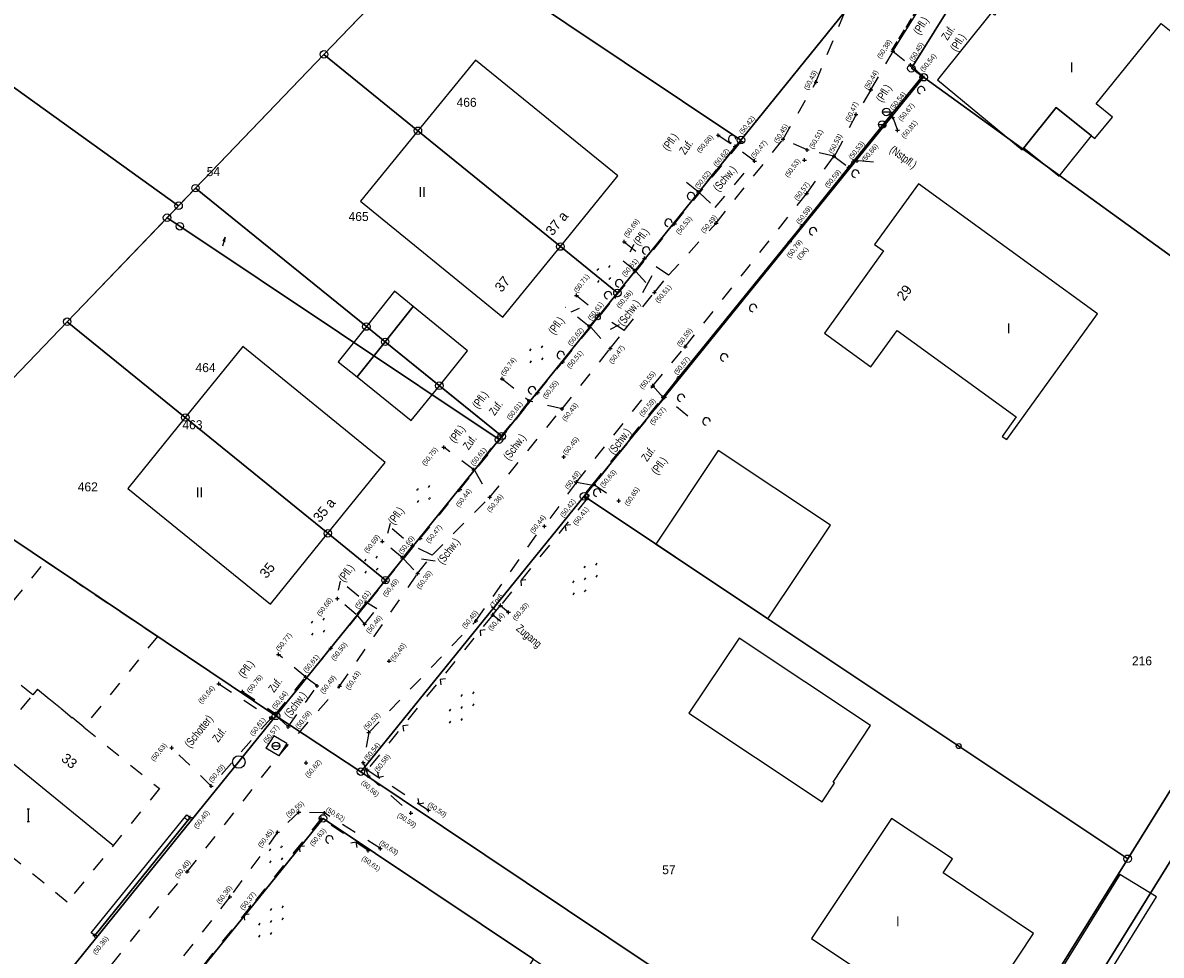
# Model space of a CAD drawing. Extents: x 2408905 to 4819478, y 5786105 to 11573663.
# Tile 30 of 39: x 2410013 to 2410089, y 5786926 to 5786988. Entities that reach past the tile are written whole.
import ezdxf

# ---------------------------------------------------------------- set-up
doc = ezdxf.new("R2010")
doc.units = 0
doc.linetypes.add('DASHED_61', pattern=[0.9, 0.7, -0.2])
doc.linetypes.add('DASHED_70', pattern=[2, 1, -1])
for name, color, linetype in [('K100-FLST_GRENZEN', 40, 'Continuous'), ('K105-FLST_NUMMERN', 40, 'Continuous'), ('K125-GEB_LINIEN', 40, 'Continuous'), ('K130-GEB_TEXTE', 40, 'Continuous'), ('K140-EINGER_GEBFL', 40, 'Continuous'), ('K141-EINGER_GEBTEXT', 40, 'Continuous'), ('K142-EINGER_GEBSYMB', 40, 'Continuous'), ('K145-VERM_PKTE', 7, 'Continuous'), ('STRKAT-TEXTE', 7, 'Continuous'), ('TOP-HOEHENI', 7, 'Continuous'), ('TOP-LINIEN', 7, 'Continuous'), ('TOP-SYMB-STRASSE', 32, 'Continuous'), ('TOP-SYMBOLE', 7, 'Continuous'), ('TOP-TEXTE', 7, 'Continuous')]:
    doc.layers.add(name, color=color, linetype=linetype)
doc.styles.add('SIMPLEX', font='CONTINUOUS')

# ---------------------------------------------------------------- blocks, each defined once
blk = doc.blocks.new('233')
at = {"layer": 'K105-FLST_NUMMERN', "color": 7}
for points in [[(2, 0.5, 0), (0, 0, 0), (2, -0.5, 0)], [(0, 0, 0), (4, 0, 0)]]:
    blk.add_polyline3d(points, dxfattribs=at)
blk = doc.blocks.new('150')
at = {"layer": 'K142-EINGER_GEBSYMB', "color": 7}
for points in [[(0.25, 1.25, 0), (-0.25, 1.25, 0)], [(0, 1.25, 0), (0, -1.25, 0)], [(0.25, -1.25, 0), (-0.25, -1.25, 0)]]:
    blk.add_polyline3d(points, dxfattribs=at)
blk = doc.blocks.new('122')
at = {"color": 11, "linetype": 'Continuous'}
blk.add_circle((0, 0), 1.25, dxfattribs=at)
blk = doc.blocks.new('128')
at = {"color": 250, "linetype": 'Continuous'}
blk.add_circle((0, 0), 0.5, dxfattribs=at)
blk = doc.blocks.new('GRENZSTEIN')
at = {"color": 7, "linetype": 'Continuous'}
blk.add_circle((0, 0), 0.75, dxfattribs=at)
blk = doc.blocks.new('1733')
at = {"color": 250, "linetype": 'Continuous'}
blk.add_circle((0, 0), 0.5, dxfattribs=at)
at = {"layer": 'TOP-SYMB-STRASSE', "color": 250}
blk.add_polyline3d([(-0.5, 0, 0), (0.5, 0, 0)], dxfattribs=at)
blk = doc.blocks.new('168')
at = {"color": 250, "linetype": 'Continuous'}
blk.add_arc((0, 0.001), 1, 318.61027, 221.38965, dxfattribs=at)
blk = doc.blocks.new('179')
at = {"layer": 'TOP-SYMBOLE', "color": 111}
for points in [[(-4, -0.25, 0), (-4, 0.25, 0)], [(-3.5, -0.25, 0), (-3.5, 0.25, 0)], [(-0.25, 2.75, 0), (-0.25, 3.25, 0)], [(0.25, 2.75, 0), (0.25, 3.25, 0)], [(3.5, -0.25, 0), (3.5, 0.25, 0)], [(4, -0.25, 0), (4, 0.25, 0)], [(-0.25, -3.25, 0), (-0.25, -2.75, 0)], [(0.25, -3.25, 0), (0.25, -2.75, 0)]]:
    blk.add_polyline3d(points, dxfattribs=at)
blk = doc.blocks.new('1783')
at = {"layer": 'TOP-SYMBOLE', "color": 250}
blk.add_polyline3d([(-1, 1, 0), (0, 0, 0), (1, 1, 0)], dxfattribs=at)
blk = doc.blocks.new('178')
at = {"layer": 'TOP-SYMBOLE', "color": 111}
for points in [[(-7.75, -0.25, 0), (-7.75, 0.25, 0)], [(-7.25, -0.25, 0), (-7.25, 0.25, 0)], [(-4, 2.75, 0), (-4, 3.25, 0)], [(-3.5, 2.75, 0), (-3.5, 3.25, 0)], [(-0.25, -0.25, 0), (-0.25, 0.25, 0)], [(0.25, -0.25, 0), (0.25, 0.25, 0)], [(3.5, 2.75, 0), (3.5, 3.25, 0)], [(4, 2.75, 0), (4, 3.25, 0)], [(7.25, -0.25, 0), (7.25, 0.25, 0)], [(7.75, -0.25, 0), (7.75, 0.25, 0)], [(-4, -3.25, 0), (-4, -2.75, 0)], [(-3.5, -3.25, 0), (-3.5, -2.75, 0)], [(3.5, -3.25, 0), (3.5, -2.75, 0)], [(4, -3.25, 0), (4, -2.75, 0)]]:
    blk.add_polyline3d(points, dxfattribs=at)
blk = doc.blocks.new('247')
at = {"layer": 'TOP-HOEHENI', "color": 250}
for points in [[(-0.375, 0, 0), (0.375, 0, 0)], [(0, -0.375, 0), (0, 0.375, 0)]]:
    blk.add_polyline3d(points, dxfattribs=at)

msp = doc.modelspace()

# ---------------------------------------------------------------- linework, layer by layer
at = {"layer": 'K100-FLST_GRENZEN', "color": 250}
for points in [[(2410040.494, 5786994.175), (2410041.365, 5786993.592), (2410060.741, 5786980.627), (2410067.991, 5786989.6), (2410066.89, 5786990.493), (2410075.742, 5787004.896), (2410077.177, 5787008.386), (2410077.589, 5787012.05), (2410076.876, 5787014.789), (2410068.82, 5787023.526), (2410040.886, 5786994.581)], [(2409993.273, 5786997.821), (2410023.273, 5786976.251), (2410032.96, 5786986.333), (2410040.886, 5786994.581), (2410021.521, 5787018.415)], [(2410072.913, 5786984.811), (2410097.053, 5786967.359), (2410116.387, 5786991.389), (2410099.428, 5787003.598), (2410090.037, 5787010.36), (2410085.794, 5787005.116), (2410079.656, 5786997.53), (2410072.093, 5786985.404)], [(2409971.067, 5786981.631), (2410005.96, 5786958.23), (2410015.853, 5786968.527), (2410023.273, 5786976.251), (2409993.273, 5786997.821)], [(2410032.96, 5786986.333), (2410039.218, 5786981.245), (2410048.71, 5786973.531), (2410052.512, 5786970.438), (2410060.741, 5786980.627), (2410041.365, 5786993.592), (2410040.494, 5786994.175)], [(2410024.4, 5786977.423), (2410035.784, 5786968.202), (2410040.647, 5786964.261), (2410044.804, 5786960.892), (2410052.512, 5786970.438), (2410048.71, 5786973.531), (2410039.218, 5786981.245), (2410032.96, 5786986.333)], [(2410050.287, 5786956.897), (2410062.542, 5786948.727), (2410075.248, 5786940.257), (2410086.51, 5786932.749), (2410092.271, 5786942.008), (2410104.635, 5786961.878), (2410097.053, 5786967.359), (2410072.913, 5786984.811)], [(2410024.4, 5786977.423), (2410022.505, 5786975.451), (2410023.354, 5786974.884), (2410044.622, 5786960.668), (2410044.804, 5786960.892), (2410037.036, 5786967.185), (2410035.784, 5786968.202)], [(2410015.853, 5786968.527), (2410023.721, 5786962.142), (2410033.22, 5786954.428), (2410037.062, 5786951.306), (2410044.622, 5786960.668), (2410023.354, 5786974.884), (2410022.505, 5786975.451)], [(2410005.96, 5786958.23), (2410009.1, 5786956.124), (2410029.762, 5786942.267), (2410037.062, 5786951.306), (2410033.22, 5786954.428), (2410023.721, 5786962.142), (2410015.853, 5786968.527)], [(2410035.416, 5786938.551), (2410074.033, 5786912.696), (2410086.51, 5786932.749), (2410075.248, 5786940.257), (2410062.542, 5786948.727), (2410050.287, 5786956.897)], [(2410009.1, 5786956.124), (2409990.681, 5786929.221), (2409989.783, 5786927.909), (2410007.251, 5786914.486), (2410029.762, 5786942.267)], [(2409927.017, 5786815.023), (2409933.571, 5786812.782), (2409952.671, 5786836.352), (2409983.654, 5786874.585), (2409992.191, 5786885.136), (2409999.148, 5786893.732), (2410018.292, 5786917.389), (2410032.896, 5786935.436), (2410046.913, 5786926.055), (2410063.964, 5786914.643), (2410102.275, 5786889.004), (2410103.827, 5786892.748), (2410076.125, 5786911.295), (2410074.033, 5786912.696), (2410035.416, 5786938.551), (2410029.762, 5786942.267), (2410007.251, 5786914.486), (2410003.508, 5786909.867), (2409978.366, 5786878.841), (2409978.187, 5786878.986), (2409926.556, 5786815.18)], [(2410076.125, 5786911.295), (2410094.366, 5786940.642), (2410092.271, 5786942.008), (2410086.51, 5786932.749), (2410074.033, 5786912.696)], [(2410076.125, 5786911.295), (2410103.827, 5786892.748), (2410121.897, 5786922.683), (2410121.118, 5786923.191), (2410094.366, 5786940.642)], [(2409999.856, 5786889.812), (2410017.681, 5786878.783), (2410035.17, 5786907.066), (2410046.913, 5786926.055), (2410032.896, 5786935.436), (2410018.292, 5786917.389), (2409999.148, 5786893.732)]]:
    msp.add_lwpolyline(points, close=True, dxfattribs=at)
msp.add_lwpolyline([(2410067.991, 5786989.6), (2410060.741, 5786980.627), (2410052.512, 5786970.438), (2410044.622, 5786960.668), (2410037.062, 5786951.306), (2410029.762, 5786942.267), (2410035.416, 5786938.551), (2410050.287, 5786956.897), (2410072.913, 5786984.811), (2410072.093, 5786985.404), (2410079.656, 5786997.53)], dxfattribs=at)
at = {"layer": 'K125-GEB_LINIEN', "color": 250}
for points in [[(2410079.585, 5786980.115), (2410081.743, 5786982.802), (2410084.327, 5786980.729), (2410085.496, 5786982.162), (2410084.401, 5786983.05), (2410088.748, 5786988.401), (2410092.185, 5786985.64), (2410097.33, 5786992.061), (2410099.628, 5786990.276), (2410103.631, 5786995.448), (2410102.562, 5786996.274), (2410105.077, 5786999.497), (2410099.428, 5787003.598), (2410093.354, 5786995.685), (2410086.859, 5787000.893), (2410081.432, 5786994.114), (2410081.666, 5786993.927), (2410077.644, 5786988.952), (2410077.433, 5786989.121), (2410073.843, 5786984.636), (2410079.476, 5786979.985)], [(2410039.218, 5786981.245), (2410048.71, 5786973.531), (2410052.546, 5786978.236), (2410043.052, 5786985.94)], [(2410079.585, 5786980.115), (2410081.944, 5786978.229), (2410084.098, 5786980.912), (2410081.743, 5786982.802)], [(2410039.218, 5786981.245), (2410035.383, 5786976.549), (2410044.873, 5786968.825), (2410048.71, 5786973.531)], [(2410069.387, 5786965.526), (2410071.143, 5786967.934), (2410079.079, 5786962.185), (2410078.147, 5786960.885), (2410078.447, 5786960.668), (2410084.506, 5786969.054), (2410072.565, 5786977.712), (2410069.644, 5786973.672), (2410070.246, 5786973.242), (2410066.317, 5786967.751)], [(2410035.784, 5786968.202), (2410037.036, 5786967.185), (2410038.906, 5786969.528), (2410037.652, 5786970.55)], [(2410037.036, 5786967.185), (2410040.647, 5786964.261), (2410042.522, 5786966.585), (2410038.906, 5786969.528)], [(2410037.036, 5786967.185), (2410035.784, 5786968.202), (2410033.915, 5786965.853), (2410035.167, 5786964.844)], [(2410023.721, 5786962.142), (2410033.22, 5786954.428), (2410037.045, 5786959.144), (2410027.553, 5786966.865)], [(2410037.036, 5786967.185), (2410035.167, 5786964.844), (2410038.773, 5786961.937), (2410040.647, 5786964.261)], [(2410023.721, 5786962.142), (2410019.89, 5786957.421), (2410029.395, 5786949.712), (2410033.22, 5786954.428)], [(2410055.059, 5786953.716), (2410062.542, 5786948.727), (2410066.718, 5786954.974), (2410059.229, 5786959.946)], [(2410057.268, 5786942.444), (2410066.151, 5786936.537), (2410066.982, 5786937.787), (2410066.874, 5786937.859), (2410069.37, 5786941.616), (2410060.611, 5786947.434)], [(2410065.437, 5786927.432), (2410075.537, 5786920.693), (2410080.237, 5786927.762), (2410074.224, 5786931.805), (2410074.844, 5786932.738), (2410070.773, 5786935.441)], [(2410084.724, 5786924.245), (2410088.424, 5786930.216), (2410085.973, 5786931.71), (2410082.293, 5786925.752)]]:
    msp.add_lwpolyline(points, close=True, dxfattribs=at)
at = {"layer": 'K140-EINGER_GEBFL', "color": 250, "linetype": 'DASHED_70'}
for points in [[(2410009.713, 5786946.79), (2410014.402, 5786952.568), (2410021.865, 5786947.563), (2410016.963, 5786941.521), (2410013.867, 5786944.039), (2410013.56, 5786943.661)], [(2410013.867, 5786944.039), (2410022.005, 5786937.419), (2410015.859, 5786929.863), (2410007.721, 5786936.483)]]:
    msp.add_lwpolyline(points, close=True, dxfattribs=at)
at = {"layer": 'K142-EINGER_GEBSYMB', "color": 250}
msp.add_polyline3d([(2410010.794, 5786940.261, 0), (2410018.932, 5786933.641, 0)], dxfattribs=at)
at = {"layer": 'STRKAT-TEXTE', "color": 250, "linetype": 'DASHED_61'}
msp.add_polyline3d([(2410070.784, 5786986.605, 0), (2410074.552, 5786992.621, 0)], dxfattribs=at)
at = {"layer": 'TOP-LINIEN', "color": 250, "linetype": 'DASHED_70'}
for p, q in [((2410065.737, 5786984.483, 50.431), (2410068.988, 5786992.415, 50.302)), ((2410069.397, 5786983.972, 50.435), (2410070.822, 5786986.417, 50.383)), ((2410070.822, 5786986.417, 50.383), (2410070.859, 5786986.553, 50.387)), ((2410070.859, 5786986.553, 50.387), (2410072.037, 5786985.631, 50.447)), ((2410072.037, 5786985.631, 50.447), (2410072.838, 5786984.875, 50.544)), ((2410063.549, 5786980.679, 50.453), (2410065.737, 5786984.483, 50.431)), ((2410069.397, 5786983.972, 50.435), (2410068.414, 5786982.338, 50.47)), ((2410068.414, 5786982.338, 50.47), (2410067.065, 5786979.722, 50.526)), ((2410070.811, 5786982.325, 50.674), (2410068.282, 5786979.2, 50.668)), ((2410070.799, 5786982.381, 50.529), (2410070.852, 5786982.134, 50.669)), ((2410070.852, 5786982.134, 50.669), (2410071.169, 5786981.28, 50.799)), ((2410059.231, 5786980.942, 50.675), (2410060.347, 5786980.198, 50.619)), ((2410056.317, 5786975.053, 50.53), (2410060.756, 5786980.538, 50.421)), ((2410060.347, 5786980.198, 50.619), (2410057.899, 5786977.166, 50.624)), ((2410059.091, 5786975.099, 50.489), (2410063.549, 5786980.679, 50.456)), ((2410065.162, 5786979.964, 50.514), (2410063.549, 5786980.679, 50.453)), ((2410061.648, 5786979.228, 50.469), (2410060.428, 5786980.132, 50.429)), ((2410065.127, 5786977.077, 50.574), (2410066.934, 5786979.547, 50.532)), ((2410066.934, 5786979.547, 50.532), (2410065.162, 5786979.964, 50.514)), ((2410067.065, 5786979.722, 50.526), (2410066.934, 5786979.547, 50.532)), ((2410066.934, 5786979.547, 50.532), (2410067.925, 5786978.812, 50.591)), ((2410059.033, 5786976.123, 50.494), (2410061.648, 5786979.228, 50.469)), ((2410068.477, 5786979.243, 50.766), (2410068.213, 5786979.184, 50.637)), ((2410069.581, 5786979.154, 50.907), (2410068.477, 5786979.243, 50.766)), ((2410057.899, 5786977.166, 50.624), (2410056.565, 5786978.246, 50.721)), ((2410057.982, 5786977.111, 50.489), (2410059.033, 5786976.123, 50.494)), ((2410057.032, 5786966.859, 50.592), (2410065.127, 5786977.077, 50.574)), ((2410052.39, 5786970.206, 50.564), (2410056.317, 5786975.053, 50.53)), ((2410055.924, 5786971.62, 50.502), (2410059.091, 5786975.099, 50.489)), ((2410052.963, 5786973.856, 50.694), (2410054.315, 5786972.742, 50.608)), ((2410053.671, 5786971.926, 50.609), (2410052.296, 5786973.031, 50.692)), ((2410054.315, 5786972.742, 50.608), (2410053.671, 5786971.926, 50.609)), ((2410055.924, 5786971.62, 50.499), (2410054.391, 5786972.675, 50.547)), ((2410053.747, 5786971.881, 50.552), (2410054.971, 5786970.477, 50.507)), ((2410054.971, 5786970.477, 50.507), (2410055.924, 5786971.62, 50.499)), ((2410049.787, 5786970.282, 50.709), (2410051.309, 5786969.023, 50.613)), ((2410052.971, 5786967.942, 50.491), (2410054.971, 5786970.477, 50.507)), ((2410048.867, 5786965.849, 50.51), (2410052.39, 5786970.206, 50.564)), ((2410050.633, 5786968.21, 50.618), (2410049.062, 5786969.471, 50.709)), ((2410051.309, 5786969.023, 50.613), (2410050.633, 5786968.21, 50.618)), ((2410052.971, 5786967.942, 50.491), (2410051.383, 5786968.96, 50.549)), ((2410050.731, 5786968.154, 50.539), (2410052.032, 5786966.736, 50.469)), ((2410052.032, 5786966.736, 50.469), (2410052.971, 5786967.942, 50.491)), ((2410048.82, 5786962.715, 50.427), (2410052.032, 5786966.736, 50.469)), ((2410054.869, 5786964.253, 50.55), (2410057.032, 5786966.859, 50.592)), ((2410047.204, 5786963.804, 50.553), (2410048.867, 5786965.849, 50.51)), ((2410044.831, 5786964.725, 50.745), (2410046.633, 5786963.244, 50.609)), ((2410049.784, 5786957.836, 50.486), (2410054.869, 5786964.253, 50.551)), ((2410054.869, 5786964.253, 50.551), (2410055.543, 5786963.482, 50.595)), ((2410042.012, 5786957.344, 50.443), (2410047.204, 5786963.804, 50.553)), ((2410050.824, 5786957.637, 50.624), (2410055.543, 5786963.482, 50.594)), ((2410055.662, 5786963.488, 50.572), (2410050.94, 5786957.689, 50.627)), ((2410057.213, 5786962.225, 50.572), (2410055.662, 5786963.488, 50.572)), ((2410046.633, 5786963.244, 50.609), (2410042.94, 5786958.666, 50.607)), ((2410044.001, 5786956.829, 50.358), (2410048.82, 5786962.715, 50.427)), ((2410048.82, 5786962.715, 50.427), (2410046.73, 5786963.215, 50.543)), ((2410042.94, 5786958.666, 50.607), (2410040.943, 5786960.158, 50.752)), ((2410043.018, 5786958.596, 50.464), (2410044.001, 5786956.829, 50.358)), ((2410049.784, 5786957.836, 50.485), (2410047.645, 5786954.9, 50.443)), ((2410049.784, 5786957.836, 50.485), (2410050.824, 5786957.637, 50.624)), ((2410050.426, 5786957.145, 50.461), (2410050.824, 5786957.637, 50.624)), ((2410050.94, 5786957.689, 50.627), (2410052.596, 5786956.592, 50.652)), ((2410039.379, 5786954.093, 50.467), (2410042.012, 5786957.344, 50.443)), ((2410040.163, 5786952.983, 50.355), (2410044.001, 5786956.829, 50.358)), ((2410050.493, 5786956.758, 50.405), (2410044.723, 5786949.625, 50.437)), ((2410037.498, 5786954.758, 50.686), (2410038.859, 5786953.618, 50.6)), ((2410043.083, 5786948.592, 50.449), (2410047.52, 5786954.9, 50.442)), ((2410038.192, 5786952.804, 50.603), (2410036.854, 5786953.893, 50.685)), ((2410037.06, 5786951.237, 50.485), (2410039.379, 5786954.093, 50.467)), ((2410038.859, 5786953.618, 50.6), (2410038.192, 5786952.804, 50.603)), ((2410040.163, 5786952.983, 50.355), (2410038.949, 5786953.563, 50.47)), ((2410039.2, 5786951.745, 50.354), (2410040.163, 5786952.983, 50.355)), ((2410038.268, 5786952.724, 50.476), (2410039.2, 5786951.745, 50.354)), ((2410033.998, 5786944.248, 50.432), (2410039.2, 5786951.745, 50.354)), ((2410033.41, 5786946.77, 50.5), (2410037.06, 5786951.237, 50.485)), ((2410034.513, 5786950.897, 50.685), (2410035.776, 5786949.82, 50.605)), ((2410035.111, 5786949.011, 50.602), (2410033.856, 5786950.079, 50.683)), ((2410035.776, 5786949.82, 50.605), (2410035.111, 5786949.011, 50.602)), ((2410035.671, 5786948.367, 50.462), (2410036.487, 5786949.405, 50.457)), ((2410036.487, 5786949.405, 50.457), (2410035.859, 5786949.767, 50.49)), ((2410044.204, 5786948.998, 50.444), (2410044.723, 5786949.625, 50.437)), ((2410044.723, 5786949.625, 50.437), (2410045.253, 5786949.168, 50.304)), ((2410035.185, 5786948.943, 50.493), (2410035.671, 5786948.367, 50.462)), ((2410044.204, 5786948.998, 50.443), (2410035.837, 5786938.674, 50.578)), ((2410035.94, 5786941.157, 50.53), (2410043.083, 5786948.592, 50.449)), ((2410044.204, 5786948.998, 50.444), (2410044.745, 5786948.582, 50.325)), ((2410029.778, 5786942.277, 50.568), (2410033.41, 5786946.77, 50.5)), ((2410031.744, 5786944.854, 50.605), (2410029.932, 5786946.362, 50.77)), ((2410029.758, 5786942.409, 50.636), (2410031.744, 5786944.854, 50.605)), ((2410032.502, 5786944.259, 50.494), (2410031.808, 5786944.788, 50.53)), ((2410025.956, 5786944.406, 50.641), (2410029.432, 5786942.124, 50.605)), ((2410027.525, 5786943.884, 50.764), (2410029.758, 5786942.409, 50.636)), ((2410029.943, 5786939.596, 50.607), (2410033.998, 5786944.248, 50.432)), ((2410030.585, 5786941.53, 50.587), (2410032.502, 5786944.259, 50.494)), ((2410029.778, 5786942.277, 50.568), (2410030.585, 5786941.53, 50.587)), ((2410029.432, 5786942.124, 50.605), (2410025.451, 5786937.589, 50.494)), ((2410029.623, 5786940.942, 50.613), (2410029.087, 5786940.108, 50.604)), ((2410030.479, 5786940.43, 50.616), (2410029.623, 5786940.942, 50.613)), ((2410035.94, 5786941.157, 50.531), (2410035.58, 5786939.157, 50.543)), ((2410025.451, 5786937.589, 50.494), (2410022.82, 5786940.139, 50.631)), ((2410029.943, 5786939.596, 50.607), (2410029.087, 5786940.108, 50.604)), ((2410030.479, 5786940.43, 50.616), (2410029.943, 5786939.596, 50.607)), ((2410023.844, 5786931.882, 50.401), (2410029.943, 5786939.596, 50.607)), ((2410035.58, 5786939.157, 50.543), (2410035.915, 5786938.267, 50.555)), ((2410035.837, 5786938.674, 50.578), (2410039.931, 5786935.982, 50.495)), ((2410035.915, 5786938.267, 50.555), (2410038.754, 5786935.793, 50.587)), ((2410032.771, 5786935.43, 50.634), (2410028.065, 5786929.565, 50.372)), ((2410031.286, 5786935.847, 50.55), (2410029.874, 5786934.514, 50.447)), ((2410032.992, 5786935.8, 50.619), (2410031.286, 5786935.847, 50.55)), ((2410035.914, 5786933.302, 50.605), (2410032.771, 5786935.43, 50.634)), ((2410036.723, 5786933.431, 50.631), (2410032.992, 5786935.8, 50.619)), ((2410029.874, 5786934.514, 50.447), (2410026.692, 5786930.212, 50.364)), ((2410015.016, 5786921.025, 50.3), (2410023.844, 5786931.882, 50.401)), ((2410026.692, 5786930.212, 50.364), (2410017.496, 5786918.469, 50.362)), ((2410028.065, 5786929.565, 50.372), (2410015.258, 5786913.66, 50.326))]:
    msp.add_line(p, q, dxfattribs=at)
at = {"layer": 'TOP-LINIEN', "color": 250}
for p, q in [((2410070.859, 5786986.553), (2410072.5, 5786989.174)), ((2410070.799, 5786982.381, 50.54), (2410072.838, 5786984.875, 50.544)), ((2410068.213, 5786979.184, 50.533), (2410070.799, 5786982.381, 50.54)), ((2410064.778, 5786974.898, 50.591), (2410067.925, 5786978.812, 50.591)), ((2410067.925, 5786978.812, 50.591), (2410068.213, 5786979.184, 50.533)), ((2410056.568, 5786964.771, 50.599), (2410064.778, 5786974.898, 50.619)), ((2410055.535, 5786963.485, 50.622), (2410056.568, 5786964.771, 50.599)), ((2410050.33, 5786956.869), (2410050.471, 5786957.076)), ((2410050.33, 5786956.869, 50.416), (2410050.493, 5786956.758, 50.405)), ((2410050.493, 5786956.758), (2410050.33, 5786956.869)), ((2410050.471, 5786957.076), (2410050.634, 5786956.965)), ((2410050.634, 5786956.965), (2410050.493, 5786956.758)), ((2410050.493, 5786956.758), (2410050.493, 5786956.758)), ((2410017.458, 5786927.823), (2410023.817, 5786935.676)), ((2410017.691, 5786927.634, 50.363), (2410024.05, 5786935.487, 50.395)), ((2410024.05, 5786935.487), (2410017.691, 5786927.634)), ((2410023.667, 5786935.491), (2410023.9, 5786935.302)), ((2410023.817, 5786935.676), (2410024.05, 5786935.487)), ((2410024.05, 5786935.487), (2410024.05, 5786935.487)), ((2410017.691, 5786927.634), (2410017.458, 5786927.823))]:
    msp.add_line(p, q, dxfattribs=at)
at = {"layer": 'TOP-TEXTE', "color": 250}
for points in [[(2410053.595, 5786973.667, 0), (2410053.332, 5786973.163, 0)], [(2410054.213, 5786970.471, 0), (2410054.836, 5786971.593, 0)], [(2410049.437, 5786969.185, 0), (2410049.992, 5786969.436, 0)], [(2410052.625, 5786968.322, 0), (2410052.033, 5786968.01, 0)], [(2410037.367, 5786955.087, 0), (2410037.193, 5786954.413, 0)], [(2410040.361, 5786952.567, 0), (2410039.463, 5786952.716, 0)], [(2410034.049, 5786951.244, 0), (2410033.899, 5786950.645, 0)], [(2410044.124, 5786949.561, 0), (2410044.423, 5786949.277, 0)]]:
    msp.add_polyline3d(points, dxfattribs=at)

# ---------------------------------------------------------------- block references
at = {"layer": 'K100-FLST_GRENZEN', "color": 250, "xscale": 0.333, "yscale": 0.333}
for p in [(2410032.96, 5786986.333), (2410072.093, 5786985.404), (2410072.913, 5786984.811), (2410039.218, 5786981.245), (2410060.741, 5786980.627), (2410024.4, 5786977.423), (2410023.273, 5786976.251), (2410022.505, 5786975.451), (2410023.354, 5786974.884), (2410048.71, 5786973.531), (2410052.512, 5786970.438), (2410015.853, 5786968.527), (2410035.784, 5786968.202), (2410037.036, 5786967.185), (2410040.647, 5786964.261), (2410023.721, 5786962.142), (2410044.622, 5786960.668), (2410044.804, 5786960.892), (2410050.287, 5786956.897), (2410033.22, 5786954.428), (2410037.062, 5786951.306), (2410029.762, 5786942.267), (2410035.416, 5786938.551), (2410032.896, 5786935.436), (2410086.51, 5786932.749)]:
    msp.add_blockref('GRENZSTEIN', p, dxfattribs=at)
at = {"layer": 'K105-FLST_NUMMERN', "color": 250, "xscale": 0.155, "yscale": 0.155, "rotation": 253.277}
msp.add_blockref('233', (2410026.378, 5786974.156), dxfattribs=at)
at = {"layer": 'K142-EINGER_GEBSYMB', "color": 250, "xscale": 0.333, "yscale": 0.333}
msp.add_blockref('150', (2410013.26, 5786935.628), dxfattribs=at)
at = {"layer": 'K145-VERM_PKTE', "color": 250, "xscale": 0.333, "yscale": 0.333}
for name, p in [('128', (2410051.205, 5786968.82)), ('128', (2410075.248, 5786940.257)), ('122', (2410027.283, 5786939.194))]:
    msp.add_blockref(name, p, dxfattribs=at)
at = {"layer": 'TOP-HOEHENI', "color": 250, "xscale": 0.333, "yscale": 0.333}
for p in [(2410070.859, 5786986.553, 50.387), (2410072.037, 5786985.631, 50.447), (2410072.838, 5786984.875, 50.544), (2410065.737, 5786984.483, 50.431), (2410069.397, 5786983.972, 50.435), (2410068.414, 5786982.338, 50.47), (2410070.799, 5786982.381, 50.54), (2410070.852, 5786982.134, 50.68), (2410059.231, 5786980.942, 50.675), (2410071.169, 5786981.28, 50.81), (2410060.347, 5786980.198, 50.619), (2410060.756, 5786980.538, 50.421), (2410063.549, 5786980.679, 50.453), (2410064.975, 5786979.292, 50.53), (2410065.162, 5786979.964, 50.514), (2410066.934, 5786979.547, 50.532), (2410061.648, 5786979.228, 50.469), (2410067.925, 5786978.812, 50.591), (2410068.213, 5786979.184, 50.533), (2410068.477, 5786979.243, 50.662), (2410057.899, 5786977.166, 50.624), (2410065.127, 5786977.077, 50.574), (2410056.317, 5786975.053, 50.53), (2410059.091, 5786975.099, 50.486), (2410064.778, 5786974.898, 50.591), (2410052.963, 5786973.856, 50.694), (2410063.998, 5786973.864, 50.791), (2410054.315, 5786972.742, 50.608), (2410053.671, 5786971.926, 50.609), (2410049.787, 5786970.282, 50.709), (2410052.39, 5786970.206, 50.564), (2410054.971, 5786970.477, 50.507), (2410051.309, 5786969.023, 50.613), (2410050.633, 5786968.21, 50.618), (2410052.032, 5786966.736, 50.469), (2410057.032, 5786966.859, 50.592), (2410048.867, 5786965.849, 50.51), (2410044.831, 5786964.725, 50.744), (2410054.869, 5786964.253, 50.55), (2410056.568, 5786964.771, 50.571), (2410047.204, 5786963.804, 50.553), (2410055.543, 5786963.482, 50.594), (2410055.662, 5786963.488, 50.572), (2410046.633, 5786963.244, 50.609), (2410048.82, 5786962.715, 50.427), (2410040.943, 5786960.158, 50.751), (2410048.931, 5786959.514, 50.452), (2410042.94, 5786958.666, 50.606), (2410042.012, 5786957.344, 50.443), (2410049.784, 5786957.836, 50.485), (2410050.94, 5786957.689, 50.627), (2410044.001, 5786956.829, 50.358), (2410050.33, 5786956.869, 50.416), (2410050.493, 5786956.758, 50.405), (2410052.596, 5786956.592, 50.652), (2410047.645, 5786954.9, 50.443), (2410036.854, 5786953.893, 50.685), (2410038.859, 5786953.618, 50.6), (2410039.379, 5786954.093, 50.467), (2410038.192, 5786952.804, 50.603), (2410037.06, 5786951.237, 50.485), (2410039.2, 5786951.745, 50.354), (2410033.856, 5786950.079, 50.683), (2410035.776, 5786949.82, 50.605), (2410044.204, 5786948.998, 50.444), (2410044.723, 5786949.625, 50.437), (2410045.253, 5786949.168, 50.304), (2410035.671, 5786948.367, 50.462), (2410043.083, 5786948.592, 50.45), (2410033.41, 5786946.77, 50.5), (2410029.932, 5786946.362, 50.77), (2410037.306, 5786945.923, 50.404), (2410025.956, 5786944.406, 50.641), (2410031.744, 5786944.854, 50.605), (2410027.525, 5786943.884, 50.764), (2410032.502, 5786944.259, 50.494), (2410033.998, 5786944.248, 50.432), (2410029.432, 5786942.124, 50.605), (2410029.758, 5786942.409, 50.636), (2410029.778, 5786942.277, 50.568), (2410030.585, 5786941.53, 50.587), (2410035.94, 5786941.157, 50.531), (2410022.82, 5786940.139, 50.631), (2410031.763, 5786939.137, 50.623), (2410035.58, 5786939.157, 50.543), (2410035.837, 5786938.674, 50.579), (2410025.451, 5786937.589, 50.494), (2410035.915, 5786938.267, 50.555), (2410024.05, 5786935.487, 50.395), (2410031.286, 5786935.847, 50.55), (2410032.771, 5786935.43, 50.634), (2410032.992, 5786935.8, 50.619), (2410038.754, 5786935.793, 50.587), (2410039.931, 5786935.982, 50.496), (2410029.874, 5786934.514, 50.447), (2410035.914, 5786933.302, 50.605), (2410036.723, 5786933.431, 50.631), (2410023.844, 5786931.882, 50.401), (2410026.692, 5786930.212, 50.364), (2410028.065, 5786929.565, 50.372), (2410017.691, 5786927.634, 50.363)]:
    msp.add_blockref('247', p, dxfattribs=at)
at = {"layer": 'TOP-SYMB-STRASSE', "color": 250, "xscale": 0.5, "yscale": 0.5}
for p in [(2410070.428, 5786982.498, 50.525), (2410070.154, 5786981.661, 50.55), (2410029.763, 5786940.265, 50.613)]:
    msp.add_blockref('1733', p, dxfattribs=at)
at = {"layer": 'TOP-SYMBOLE', "color": 250}
for name, p, xscale, yscale, rotation in [('168', (2410072.751, 5786983.939), 0.25, 0.25, 31.99999999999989), ('168', (2410060.15, 5786980.691), 0.25, 0.25, 41.00000000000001), ('168', (2410068.374, 5786978.382), 0.25, 0.25, 41.00000000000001), ('168', (2410057.415, 5786976.893), 0.25, 0.25, 41.00000000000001), ('168', (2410055.912, 5786975.118), 0.25, 0.25, 41.00000000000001), ('168', (2410065.546, 5786974.545), 0.25, 0.25, 41.00000000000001), ('168', (2410054.422, 5786973.264), 0.25, 0.25, 41.00000000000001), ('179', (2410051.606, 5786971.698), 0.166, 0.166, 53.305), ('168', (2410052.631, 5786971.08), 0.25, 0.25, 41.00000000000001), ('168', (2410051.885, 5786970.29), 0.25, 0.25, 41.00000000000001), ('168', (2410061.555, 5786969.435), 0.25, 0.25, 41.00000000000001), ('179', (2410047.108, 5786966.352), 0.166, 0.166, 53.305), ('168', (2410048.739, 5786966.302), 0.25, 0.25, 41.00000000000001), ('168', (2410059.625, 5786966.146), 0.25, 0.25, 41.00000000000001), ('168', (2410046.823, 5786963.957), 0.25, 0.25, 41.00000000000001), ('168', (2410056.753, 5786963.448), 0.25, 0.25, 41.00000000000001), ('168', (2410058.448, 5786961.879), 0.25, 0.25, 41.00000000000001), ('179', (2410039.589, 5786957.044), 0.166, 0.166, 53.305), ('168', (2410051.157, 5786957.134), 0.25, 0.25, 41.00000000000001), ('1783', (2410049.034, 5786954.955), 0.25, 0.25, 231.03), ('179', (2410036.107, 5786952.328), 0.166, 0.166, 53.305), ('178', (2410050.348, 5786951.38), 0.166, 0.166, 52.398), ('1783', (2410046.065, 5786951.284), 0.25, 0.25, 231.03), ('179', (2410032.561, 5786948.194), 0.166, 0.166, 53.305), ('1783', (2410043.357, 5786947.953), 0.25, 0.25, 230.977), ('1783', (2410040.712, 5786944.69), 0.25, 0.25, 230.977), ('178', (2410042.13, 5786942.822), 0.166, 0.166, 51.39800000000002), ('1783', (2410038.211, 5786941.603), 0.25, 0.25, 230.977), ('1783', (2410036.587, 5786938.181), 0.25, 0.25, 326.673), ('1783', (2410039.277, 5786936.412), 0.25, 0.25, 326.673), ('179', (2410029.759, 5786933.041), 0.166, 0.166, 53.305), ('168', (2410033.323, 5786934.035), 0.25, 0.25, 41.00000000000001), ('1783', (2410035.102, 5786933.851), 0.25, 0.25, 145.9), ('1783', (2410031.307, 5786933.561), 0.25, 0.25, 231.02), ('178', (2410029.428, 5786928.564), 0.166, 0.166, 51.39800000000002), ('1783', (2410027.62, 5786929.018), 0.25, 0.25, 231.02)]:
    msp.add_blockref(name, p, dxfattribs=dict(at, xscale=xscale, yscale=yscale, rotation=rotation))

# ---------------------------------------------------------------- texts
at = {"layer": 'K105-FLST_NUMMERN', "color": 250, "linetype": 'Continuous', "style": 'SIMPLEX'}
for s, p in [('466', (2410041.794, 5786982.84, 50.009)), ('54', (2410025.145, 5786978.223, 50.009)), ('465', (2410034.599, 5786975.233, 50.009)), ('464', (2410024.401, 5786965.166, 50.009)), ('463', (2410023.529, 5786961.362, 50.009)), ('462', (2410016.555, 5786957.224, 50.009)), ('216', (2410086.791, 5786945.632, 50.009)), ('57', (2410055.494, 5786931.72, 50.009))]:
    msp.add_text(s, height=0.6, dxfattribs=at).set_placement(p)
at = {"layer": 'K130-GEB_TEXTE', "color": 250, "linetype": 'Continuous', "style": 'SIMPLEX'}
for s, p in [('I', (2410082.655, 5786985.142)), ('II', (2410039.258, 5786976.84)), ('I', (2410078.46, 5786967.749)), ('II', (2410024.425, 5786956.817)), ('I', (2410071.068, 5786928.238))]:
    msp.add_text(s, height=0.666, dxfattribs=at).set_placement(p)
for s, rotation, p in [('37 a', 50.79, (2410048.18, 5786974.202)), ('37', 50.794, (2410044.788, 5786970.437)), ('29', 54.384, (2410071.606, 5786969.86)), ('35 a', 50.936, (2410032.683, 5786955.103)), ('35', 50.947, (2410029.126, 5786951.373))]:
    msp.add_text(s, height=0.666, rotation=rotation, dxfattribs=at).set_placement(p)
at = {"layer": 'K141-EINGER_GEBTEXT', "color": 250, "linetype": 'Continuous', "style": 'SIMPLEX'}
msp.add_text('33', height=0.666, rotation=-39.014, dxfattribs=at).set_placement((2410015.4, 5786939.321))
at = {"layer": 'STRKAT-TEXTE', "color": 250, "linetype": 'Continuous', "style": 'SIMPLEX', "width": 0.8}
for s, rotation, p in [('(Pfl.)', 57.932, (2410072.631, 5786987.598)), ('(Pfl.)', 57.932, (2410075.098, 5786986.478)), ('(Pfl.)', 57.932, (2410070.144, 5786983.097)), ('(Pfl.)', 54, (2410055.886, 5786979.862)), ('(Nstpfl.)', 324, (2410070.603, 5786979.87)), ('(Schw.)', 50, (2410059.243, 5786977.153)), ('(Pfl.)', 54, (2410053.946, 5786973.536)), ('(Schw.)', 53, (2410052.905, 5786968.197)), ('(Pfl.)', 54, (2410048.291, 5786967.627)), ('(Pfl.)', 54, (2410043.224, 5786962.685)), ('(Pfl.)', 54, (2410041.684, 5786960.411)), ('(Schw.)', 53, (2410052.282, 5786959.63)), ('(Schw.)', 53, (2410045.286, 5786959.251)), ('(Pfl.)', 54, (2410055.149, 5786958.294)), ('(Pfl.)', 54, (2410037.617, 5786954.962)), ('(Schw.)', 53, (2410040.885, 5786952.317)), ('(Pfl.)', 54, (2410034.298, 5786951.144)), ('(Pfl.)', 54, (2410027.632, 5786944.747)), ('(Schw.)', 53, (2410030.68, 5786942.086)), ('(Schotter)', 51.538, (2410024.037, 5786940.097))]:
    msp.add_text(s, height=0.533, rotation=rotation, dxfattribs=at).set_placement(p)
at = {"layer": 'TOP-HOEHENI', "color": 250, "linetype": 'Continuous', "style": 'SIMPLEX', "width": 0.8}
for s, rotation, p in [('(50,38)', 58, (2410070.057, 5786986.006)), ('(50,45)', 59, (2410072.214, 5786985.814)), ('(50,54)', 50, (2410072.89, 5786985.138)), ('(50,43)', 64, (2410065.209, 5786983.917)), ('(50,44)', 60, (2410069.204, 5786983.949)), ('(50,54)', 51, (2410070.872, 5786982.59)), ('(50,47)', 65, (2410067.97, 5786981.805)), ('(50,67)', 50, (2410071.43, 5786981.847)), ('(50,42)', 52, (2410060.837, 5786980.976)), ('(50,81)', 50, (2410071.634, 5786980.702)), ('(50,45)', 58, (2410063.169, 5786980.38)), ('(50,51)', 60, (2410065.533, 5786979.998)), ('(50,68)', 49, (2410057.999, 5786979.745)), ('(50,47)', 50, (2410061.614, 5786979.369)), ('(50,53)', 62, (2410066.84, 5786979.69)), ('(50,53)', 52, (2410068.13, 5786979.296)), ('(50,66)', 50, (2410069.005, 5786979.137)), ('(50,62)', 51, (2410059.114, 5786978.818)), ('(50,53)', 54, (2410063.888, 5786978.104)), ('(50,62)', 51, (2410057.882, 5786977.347)), ('(50,59)', 50, (2410066.534, 5786977.413)), ('(50,57)', 53, (2410064.505, 5786976.562)), ('(50,59)', 53, (2410064.641, 5786974.981)), ('(50,69)', 53, (2410053.157, 5786974.106)), ('(50,53)', 51, (2410056.625, 5786974.301)), ('(50,49)', 50, (2410058.284, 5786974.392)), ('(50,79)', 53, (2410064.002, 5786972.729)), ('(OK)', 50, (2410064.671, 5786972.608)), ('(50,61)', 50, (2410053.025, 5786971.496)), ('(50,71)', 53, (2410049.824, 5786970.422)), ('(50,56)', 50, (2410052.653, 5786969.391)), ('(50,51)', 50, (2410055.24, 5786969.742)), ('(50,61)', 52, (2410050.745, 5786968.58)), ('(50,62)', 51, (2410049.407, 5786966.891)), ('(50,59)', 53, (2410056.687, 5786966.826)), ('(50,47)', 53, (2410052.17, 5786965.685)), ('(50,74)', 54, (2410044.961, 5786964.87)), ('(50,51)', 50, (2410049.348, 5786965.371)), ('(50,57)', 51, (2410056.482, 5786964.954)), ('(50,55)', 50, (2410054.188, 5786963.997)), ('(50,55)', 53, (2410047.754, 5786963.348)), ('(50,61)', 51, (2410045.346, 5786961.954)), ('(50,43)', 52, (2410049.043, 5786961.862)), ('(50,59)', 50, (2410054.18, 5786962.178)), ('(50,57)', 50, (2410054.872, 5786961.608)), ('(50,45)', 51, (2410049.083, 5786959.612)), ('(50,75)', 52, (2410039.708, 5786958.898)), ('(50,61)', 51, (2410042.934, 5786958.898)), ('(50,49)', 54, (2410049.225, 5786957.323)), ('(50,63)', 50, (2410051.564, 5786957.435)), ('(50,44)', 53, (2410041.968, 5786956.131)), ('(50,36)', 50, (2410044.025, 5786955.801)), ('(50,65)', 56, (2410053.221, 5786956.215)), ('(50,42)', 53, (2410048.913, 5786955.447)), ('(50,41)', 52, (2410049.766, 5786954.925)), ('(50,44)', 53, (2410046.91, 5786954.377)), ('(50,47)', 51, (2410039.965, 5786953.743)), ('(50,69)', 52, (2410035.85, 5786953.081)), ('(50,60)', 52, (2410038.146, 5786953.008)), ('(50,35)', 53, (2410039.341, 5786950.674)), ('(50,49)', 52, (2410037.099, 5786950.16)), ('(50,68)', 53, (2410032.708, 5786948.873)), ('(50,61)', 52, (2410035.225, 5786949.37)), ('(Tor6', 49, (2410044.224, 5786949.434)), ('(50,45)', 51, (2410042.372, 5786948.047)), ('(50,30)', 50, (2410045.73, 5786948.581)), ('(50,46)', 51, (2410035.978, 5786947.716)), ('(50,44)', 50, (2410044.11, 5786947.899)), ('(50,77)', 51, (2410029.971, 5786946.54)), ('(50,50)', 52, (2410033.663, 5786945.915)), ('(50,40)', 52, (2410037.595, 5786945.86)), ('(50,61)', 51, (2410031.789, 5786945.107)), ('(50,76)', 51, (2410028.019, 5786943.757)), ('(50,49)', 52, (2410032.922, 5786943.71)), ('(50,43)', 417, (2410034.637, 5786943.967)), ('(50,64)', 49, (2410024.79, 5786943.047)), ('(50,64)', 52, (2410029.712, 5786942.665)), ('(50,59)', 52, (2410031.269, 5786941.361)), ('(50,53)', 47, (2410035.781, 5786941.279)), ('(50,61)', 53, (2410028.245, 5786940.89)), ('(50,57)', 52, (2410029.132, 5786940.401)), ('(50,63)', 50, (2410021.626, 5786939.215)), ('(50,54)', 411, (2410035.849, 5786939.241)), ('(50,58)', 52, (2410036.534, 5786938.454)), ('(50,49)', 51, (2410025.493, 5786937.793)), ('(50,62)', 50, (2410031.915, 5786938.117)), ('(50,56)', 319, (2410035.404, 5786937.769)), ('(50,55)', 40, (2410030.599, 5786935.475)), ('(50,62)', 328, (2410033.044, 5786935.946)), ('(50,50)', 326, (2410039.838, 5786936.28)), ('(50,40)', 52, (2410024.497, 5786934.715)), ('(50,59)', 326, (2410037.818, 5786935.578)), ('(50,45)', 52, (2410028.77, 5786933.465)), ('(50,63)', 49, (2410032.211, 5786933.556)), ('(50,63)', 327, (2410036.611, 5786933.737)), ('(50,40)', 52, (2410023.23, 5786931.419)), ('(50,61)', 326, (2410035.434, 5786932.686)), ('(50,36)', 53, (2410026.018, 5786929.698)), ('(50,37)', 51, (2410027.575, 5786929.3)), ('(50,36)', 52, (2410017.768, 5786926.328))]:
    msp.add_text(s, height=0.33, rotation=rotation, dxfattribs=at).set_placement(p)
at = {"layer": 'TOP-TEXTE', "color": 250, "linetype": 'Continuous', "style": 'SIMPLEX', "width": 0.8}
for s, rotation, p in [('Zuf.', 57.932, (2410074.502, 5786987.227)), ('Zuf.', 54, (2410057.014, 5786979.615)), ('Zuf.', 54, (2410044.334, 5786962.238)), ('Zuf.', 54, (2410042.597, 5786959.946)), ('Zuf.', 54, (2410054.486, 5786959.168)), ('Zugang', 320, (2410045.716, 5786948.012)), ('Zuf.', 54, (2410029.632, 5786943.783)), ('Zuf.', 54, (2410025.91, 5786940.463))]:
    msp.add_text(s, height=0.533, rotation=rotation, dxfattribs=at).set_placement(p)

doc.saveas('drawing.dxf')
